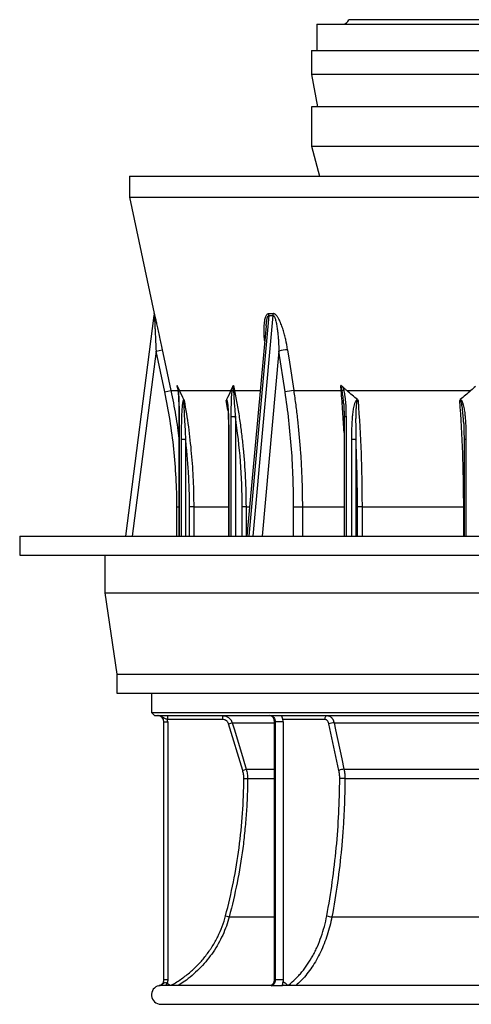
# Model space of a CAD drawing. Header units: millimetres. Extents: x 1627 to 3327, y 523 to 4613.
# Tile 1 of 8: x 1627 to 2347, y 523 to 2092. Entities that reach past the tile are written whole.
import ezdxf

# ---------------------------------------------------------------- set-up
doc = ezdxf.new("R2010")
doc.units = ezdxf.units.MM

msp = doc.modelspace()

# ---------------------------------------------------------------- linework, layer by layer
at = {"color": 7, "linetype": 'Continuous', "lineweight": 25}
for p, q in [((2802.7, 2092.4), (2151.8, 2092.4)), ((2100.7, 2085.3), (2100.7, 2043.3)), ((2100.7, 2085.3), (2853.7, 2085.3)), ((2092.2, 2043.3), (2092.2, 2005.3)), ((2092.2, 2043.3), (2415.4, 2043.3)), ((2092.2, 2005.3), (2102.2, 1953.3)), ((2415.4, 2005.3), (2092.2, 2005.3)), ((2092.2, 1953.3), (2092.2, 1890.8)), ((2862.2, 1953.3), (2092.2, 1953.3)), ((2092.2, 1890.8), (2105, 1843.3)), ((2092.2, 1890.8), (2862.2, 1890.8)), ((1802.2, 1843.3), (1802.2, 1809.7)), ((1802.2, 1843.3), (3152.2, 1843.3)), ((1802.2, 1809.7), (1841.7, 1624.1)), ((1802.2, 1809.7), (3152.2, 1809.7)), ((1796.5, 1269.3), (1841.8, 1620.8)), ((2020, 1604.6), (1989.4, 1269.3)), ((2020, 1604.7), (2020, 1604.6)), ((2020.1, 1604.6), (2020.1, 1604.9)), ((1844.6, 1564.4), (1854.4, 1566.5)), ((1858.5, 1499.2), (1844.6, 1564.4)), ((2050.3, 1499.2), (2040.5, 1564.4)), ((1878.7, 1506.9), (1878.6, 1507.3)), ((1968.1, 1509.6), (1969.7, 1501.3)), ((2139.8, 1501.3), (2139.1, 1509.6)), ((1858.5, 1499.2), (1868.3, 1501.3)), ((1868.3, 1501.3), (1879.8, 1501.3)), ((1882, 1501.3), (1963.8, 1501.3)), ((2064, 1501.3), (2139.8, 1501.3)), ((2148.8, 1501.3), (2346.4, 1501.3)), ((1957.9, 1482), (1957.9, 1482.3)), ((2143.6, 1480.9), (2143.6, 1481.2)), ((1881, 1459.6), (1881, 1269.3)), ((1971, 1459.6), (1964.4, 1459.6)), ((2144.3, 1459.6), (2144.3, 1269.3)), ((2334.8, 1450.9), (2334.8, 1451.3)), ((1891.7, 1423.6), (1885.2, 1423.6)), ((1960.2, 1423.6), (1960.2, 1269.3)), ((2163.2, 1423.6), (2156.6, 1423.6)), ((2335.5, 1423.6), (2335.5, 1269.3)), ((1904.6, 1316.2), (1897.9, 1316.2)), ((1988, 1316.2), (1982, 1316.2)), ((2063.9, 1316.2), (2077.8, 1316.2)), ((2172.9, 1316.2), (2165.7, 1316.2)), ((2172.9, 1316.2), (2335, 1316.2)), ((1627.2, 1269.3), (1627.2, 1239.3)), ((1627.2, 1269.3), (3327.2, 1269.3)), ((1627.2, 1239.3), (3327.2, 1239.3)), ((1763.2, 1239.3), (1763.2, 1179.3)), ((1763.2, 1179.3), (1782.2, 1049.3)), ((1763.2, 1179.3), (3191.2, 1179.3)), ((1782.2, 1049.3), (1782.2, 1019.3)), ((1782.2, 1049.3), (3172.2, 1049.3)), ((1782.2, 1019.3), (3172.2, 1019.3)), ((1837.2, 1019.3), (1837.2, 988.3)), ((1837.2, 988.3), (1842.2, 983.3)), ((1837.2, 988.3), (3117.2, 988.3)), ((1842.2, 983.3), (3112.2, 983.3)), ((1857.2, 973.3), (1863.2, 973.3)), ((1857.2, 562.8), (1857.2, 973.3)), ((1862.7, 983.3), (1862.7, 977.3)), ((1950.7, 977.3), (1862.7, 977.3)), ((1863.2, 973.3), (1863.2, 562.8)), ((1950.7, 983.3), (1950.7, 977.3)), ((2032.8, 973.3), (2032.8, 562.8)), ((2047.3, 973.3), (2034.6, 973.3)), ((2034.6, 973.3), (2034.6, 562.8)), ((2113.4, 977.3), (2046.7, 977.3)), ((2047.3, 973.3), (2047.3, 562.8)), ((1960.2, 970.2), (1966, 971.9)), ((1982.7, 896.1), (1960.2, 970.2)), ((2136, 896.1), (2120.2, 970.2)), ((2128.3, 971.9), (2456.5, 971.9)), ((1982.7, 896.1), (1988.4, 897.8)), ((2144.2, 897.8), (2456.5, 897.8)), ((1984.6, 883), (1990.6, 883)), ((2145.7, 883), (2456.5, 883)), ((1955.4, 664.4), (1961.2, 662.8)), ((2124.9, 662.8), (2456.5, 662.8)), ((2026.1, 553.3), (1852.4, 553.3)), ((1857.2, 562.8), (1863.2, 562.8)), ((2026.3, 553.3), (2026.2, 553.3)), ((2461, 553.3), (2048.2, 553.3)), ((1852.2, 523.3), (2463.1, 523.3))]:
    msp.add_line(p, q, dxfattribs=at)
at = {"color": 1, "linetype": 'Continuous', "lineweight": 25}
for p, q in [((1841.7, 1624.1), (1841.8, 1623.8)), ((2024.4, 1620.8), (1992.3, 1269.3)), ((1999.4, 1269.3), (2031.5, 1620.8)), ((1844.6, 1564.4), (1806.6, 1269.3)), ((2040.5, 1564.4), (2013.6, 1269.3)), ((1879.1, 1504.4), (1878.1, 1509.6)), ((1969.7, 1501.3), (2010.6, 1501.3)), ((1959.2, 1470.1), (1956.6, 1485.5)), ((1958, 1481.7), (1958.1, 1480.9)), ((1881.4, 1459.6), (1881, 1459.6)), ((1881.4, 1459.6), (1881.4, 1269.3)), ((1964.4, 1269.3), (1964.4, 1459.6)), ((1971, 1459.6), (1971, 1269.3)), ((2147.4, 1459.6), (2144.3, 1459.6)), ((2147.4, 1459.6), (2147.4, 1269.3)), ((2334.9, 1450.6), (2335, 1447.8)), ((1885.2, 1269.3), (1885.2, 1423.6)), ((1891.7, 1423.6), (1891.7, 1269.3)), ((1960.6, 1423.6), (1960.2, 1423.6)), ((1960.6, 1423.6), (1960.6, 1269.3)), ((2156.6, 1269.3), (2156.6, 1423.6)), ((2163.2, 1423.6), (2163.2, 1269.3)), ((2338.6, 1423.6), (2335.5, 1423.6)), ((2338.6, 1423.6), (2338.6, 1269.3)), ((1877.8, 1316.2), (1881, 1316.2)), ((1877.8, 1269.3), (1877.8, 1316.2)), ((1897.9, 1269.3), (1897.9, 1316.2)), ((1904.6, 1316.2), (1960.2, 1316.2)), ((1904.6, 1316.2), (1904.6, 1269.3)), ((1982, 1269.3), (1982, 1316.2)), ((1988, 1316.2), (1993.7, 1316.2)), ((1988, 1316.2), (1988, 1269.3)), ((2063.9, 1269.3), (2063.9, 1316.2)), ((2077.8, 1316.2), (2144.3, 1316.2)), ((2077.8, 1316.2), (2077.8, 1269.3)), ((2165.7, 1269.3), (2165.7, 1316.2)), ((2172.9, 1316.2), (2172.9, 1269.3)), ((2335.5, 1316.2), (2335, 1316.2)), ((2335, 1269.3), (2335, 1316.2)), ((2034.6, 973.3), (2032.8, 973.3)), ((1966, 971.9), (2032.8, 971.9)), ((1988.4, 897.8), (2032.8, 897.8)), ((1990.6, 883), (2032.8, 883)), ((1961.2, 662.8), (2032.8, 662.8)), ((1860.2, 553.3), (1862.1, 557)), ((1865.5, 554.8), (1864.4, 553.3)), ((1870, 554.4), (1870.6, 553.3)), ((2034.6, 562.8), (2032.8, 562.8))]:
    msp.add_line(p, q, dxfattribs=at)
at = {"color": 7, "linetype": 'Continuous', "lineweight": 25, "flags": 128}
for points in [[(1854.4, 1566.5), (1858.6, 1546.9), (1868.3, 1501.3)], [(2054.2, 1566.5), (2057.2, 1546.9), (2064, 1501.3)], [(2027.5, 983.3), (2028.9, 983.1), (2030.2, 982.5), (2031.4, 981.6), (2032.5, 980.4), (2033.4, 978.9), (2034, 977.1), (2034.4, 975.3), (2034.6, 973.3)], [(2117.6, 983.3), (2116.8, 983.2), (2116, 982.8), (2115.3, 982.3), (2114.6, 981.5), (2114.1, 980.6), (2113.7, 979.6), (2113.5, 978.5), (2113.4, 977.3)], [(1966, 971.9), (1969.5, 960.5), (1983.4, 914.5), (1988.4, 897.8)], [(2128.3, 971.9), (2130.8, 960.5), (2140.6, 914.5), (2144.2, 897.8)], [(2145.7, 883), (2144.8, 883), (2143.7, 883), (2142.6, 883), (2141.5, 883), (2140.4, 883), (2139.3, 883), (2138.2, 883), (2137.4, 883)]]:
    msp.add_lwpolyline(points, dxfattribs=at)
at = {"color": 1, "linetype": 'Continuous', "lineweight": 25, "flags": 128}
for points in [[(2052.6, 553.3), (2052.7, 553.8), (2053.2, 554.8)], [(2056.8, 553.3), (2056.8, 553.4), (2056.3, 554.4)]]:
    msp.add_lwpolyline(points, dxfattribs=at)
at = {"color": 7, "linetype": 'Continuous', "lineweight": 25}
for centre, radius, start, end in [((2142.2, 2095.3), 10, 270, 343.2932), ((1831.9, 1622), 10, 352.7216, 12.0196), ((1831.9, 1622.1), 10, 352.6512, 12.0099), ((2010.5, 1622.3), 14, 353.8478, 7.6213), ((2017.4, 1621.8), 14.1, 355.7272, 9.3956), ((2055.9, 1509.4), 57.1, 91.6473, 105.6002), ((1969.4, 1507.6), 6.58, 238.4643, 258.768), ((1971.6, 1478.8), 22.6, 94.7702, 98.9004), ((2065.7, 1444.2), 57.1, 91.6556, 105.5998), ((2139.5, 1492.8), 8.51, 77.6318, 88.2539), ((2149.2, 1482.8), 19.9, 106.1366, 113.3516), ((1847.2, 973.3), 10, 0, 90), ((1847.2, 973.3), 16, 0, 14.4775), ((2025.9, 977.3), 6, 28.2033, 89.9697), ((2033.7, 973.3), 13.6, 359.859, 16.9314), ((2129.3, 947.3), 24.7, 92.2855, 111.7631), ((2145.2, 873.1), 24.7, 92.3057, 111.7618), ((2125.9, 690.7), 27.9, 250.8056, 268.0074), ((1852.2, 538.3), 15, 101.5467, 270)]:
    msp.add_arc(centre, radius, start, end, dxfattribs=at)
at = {"color": 1, "linetype": 'Continuous', "lineweight": 25}
msp.add_arc((1880.2, 1501.4), 0.649, 117.0428, 175.9457, dxfattribs=at)
msp.add_open_spline([(1841.7, 1624.1), (1841.7, 1624.1), (1841.7, 1624.1), (1841.7, 1624.1)], degree=3, dxfattribs=at)
at = {"color": 7, "linetype": 'Continuous', "lineweight": 25}
for points, knots in [([(1841.8, 1623.8), (1841.8, 1623.8), (1841.8, 1623.6), (1842.1, 1622.4), (1842.5, 1620.6), (1843.1, 1618.3), (1843.7, 1615.6), (1844.6, 1611.4), (1846, 1605), (1848, 1596.4), (1849.4, 1589.8), (1850.1, 1586.4), (1850.2, 1586.2)], [0, 0, 0, 0, 0.000582, 0.072507, 0.132451, 0.193881, 0.274954, 0.356867, 0.524128, 0.756614, 0.991117, 1, 1, 1, 1]), ([(1841.8, 1620.8), (1841.8, 1620.8), (1841.8, 1620.8), (1841.8, 1620.7), (1841.8, 1620.7), (1841.8, 1620.5), (1841.8, 1620.5), (1841.9, 1620.3), (1841.9, 1620.2), (1841.9, 1619.9), (1841.9, 1619.6), (1841.9, 1619.2), (1841.9, 1618.9), (1842, 1618.1), (1842, 1617.6), (1842.1, 1616.5), (1842.1, 1615.9), (1842.2, 1614.2), (1842.3, 1613), (1842.4, 1610.6), (1842.4, 1609.4), (1842.6, 1605.9), (1842.8, 1603.4), (1843, 1598.6), (1843.1, 1596.2), (1843.4, 1591.3), (1843.5, 1588.9), (1843.7, 1584), (1843.8, 1581.5), (1844.2, 1574.2), (1844.4, 1569.3), (1844.6, 1564.4)], [0, 0, 0, 0, 0.007813, 0.007813, 0.015625, 0.015625, 0.023438, 0.023438, 0.03125, 0.03125, 0.046875, 0.046875, 0.0625, 0.0625, 0.09375, 0.09375, 0.125, 0.125, 0.1875, 0.1875, 0.25, 0.25, 0.375, 0.375, 0.5, 0.5, 0.625, 0.625, 0.75, 0.75, 1, 1, 1, 1]), ([(2054.2, 1566.5), (2053.4, 1571.9), (2052.4, 1577.2), (2050.7, 1585.2), (2050.1, 1587.8), (2048.7, 1593.1), (2047.9, 1595.7), (2046.7, 1599.6), (2046.3, 1600.9), (2045.4, 1603.5), (2044.9, 1604.8), (2043.9, 1607.4), (2043.4, 1608.6), (2042.3, 1611.2), (2041.8, 1612.4), (2040.6, 1614.8), (2039.9, 1616), (2038.9, 1617.7), (2038.5, 1618.3), (2037.8, 1619.4), (2037.4, 1619.9), (2036.6, 1620.9), (2036.1, 1621.4), (2035.5, 1622.1), (2035.3, 1622.3), (2034.8, 1622.7), (2034.6, 1622.9), (2034.1, 1623.2), (2033.8, 1623.4), (2033.3, 1623.7), (2033.1, 1623.8), (2032.3, 1624.1), (2031.8, 1624.2), (2031.3, 1624.1)], [0, 0, 0, 0, 0.25, 0.25, 0.375, 0.375, 0.5, 0.5, 0.5625, 0.5625, 0.625, 0.625, 0.6875, 0.6875, 0.75, 0.75, 0.8125, 0.8125, 0.84375, 0.84375, 0.875, 0.875, 0.90625, 0.90625, 0.921875, 0.921875, 0.9375, 0.9375, 0.953125, 0.953125, 0.96875, 0.96875, 1, 1, 1, 1]), ([(2031.5, 1620.8), (2031.6, 1620.8), (2031.7, 1620.8), (2031.9, 1620.7), (2032, 1620.7), (2032.2, 1620.5), (2032.3, 1620.5), (2032.5, 1620.3), (2032.6, 1620.2), (2032.9, 1619.9), (2033, 1619.6), (2033.3, 1619.2), (2033.4, 1618.9), (2033.8, 1618.1), (2034, 1617.6), (2034.4, 1616.5), (2034.6, 1615.9), (2035.1, 1614.2), (2035.4, 1613), (2036, 1610.6), (2036.2, 1609.4), (2036.9, 1605.9), (2037.3, 1603.4), (2038, 1598.6), (2038.3, 1596.2), (2038.8, 1591.3), (2039, 1588.9), (2039.5, 1584), (2039.6, 1581.5), (2040.1, 1574.2), (2040.4, 1569.3), (2040.5, 1564.4)], [0, 0, 0, 0, 0.007812, 0.007812, 0.015625, 0.015625, 0.023437, 0.023437, 0.03125, 0.03125, 0.046875, 0.046875, 0.0625, 0.0625, 0.09375, 0.09375, 0.125, 0.125, 0.1875, 0.1875, 0.25, 0.25, 0.375, 0.375, 0.5, 0.5, 0.625, 0.625, 0.75, 0.75, 1, 1, 1, 1]), ([(1879, 1508), (1878.8, 1508.3), (1878.7, 1508.6), (1878.5, 1509.1), (1878.4, 1509.2), (1878.3, 1509.4), (1878.2, 1509.4), (1878.2, 1509.5), (1878.2, 1509.5), (1878.1, 1509.5), (1878.1, 1509.5), (1878.1, 1509.6)], [0, 0, 0, 0, 0.5, 0.5, 0.75, 0.75, 0.875, 0.875, 0.9375, 0.9375, 1, 1, 1, 1]), ([(1878.7, 1507.3), (1878.7, 1507.2), (1878.8, 1506.7), (1879, 1505.6), (1879.2, 1503.8), (1879.4, 1502.3), (1879.5, 1501.4)], [0, 0, 0, 0, 0.040586, 0.255707, 0.587086, 1, 1, 1, 1]), ([(1882, 1501.3), (1881.5, 1502.4), (1881, 1503.5), (1880, 1505.7), (1879.5, 1506.8), (1879, 1508)], [0, 0, 0, 0, 0.5, 0.5, 1, 1, 1, 1]), ([(1879, 1508), (1879.2, 1507), (1879.3, 1506), (1879.6, 1504), (1879.7, 1503), (1879.9, 1502)], [0, 0, 0, 0, 0.5, 0.5, 1, 1, 1, 1]), ([(1966, 1502), (1966.1, 1503), (1966.2, 1504), (1966.5, 1506), (1966.6, 1507), (1966.8, 1508)], [0, 0, 0, 0, 0.5, 0.5, 1, 1, 1, 1]), ([(1966.8, 1508), (1967, 1508.3), (1967.1, 1508.6), (1967.5, 1509.1), (1967.6, 1509.2), (1967.7, 1509.4), (1967.8, 1509.4), (1967.9, 1509.5), (1968, 1509.5), (1968.1, 1509.6)], [0, 0, 0, 0, 0.5, 0.5, 0.75, 0.75, 0.875, 0.875, 1, 1, 1, 1]), ([(1968.1, 1509.6), (1968, 1509.2), (1968, 1508.9), (1968, 1508.2), (1968, 1507.9), (1968, 1506.8), (1968, 1506.1), (1968, 1504), (1968.1, 1502.6), (1968.1, 1501.1)], [0, 0, 0, 0, 0.125, 0.125, 0.25, 0.25, 0.5, 0.5, 1, 1, 1, 1]), ([(2141.6, 1508), (2141.2, 1508.3), (2140.8, 1508.6), (2140.2, 1509.1), (2140, 1509.2), (2139.7, 1509.4), (2139.6, 1509.4), (2139.4, 1509.5), (2139.3, 1509.5), (2139.2, 1509.5), (2139.1, 1509.5), (2139.1, 1509.6)], [0, 0, 0, 0, 0.5, 0.5, 0.75, 0.75, 0.875, 0.875, 0.9375, 0.9375, 1, 1, 1, 1]), ([(2141.3, 1501.1), (2141.1, 1502.6), (2140.8, 1504), (2140.3, 1506.1), (2140.1, 1506.8), (2139.8, 1507.9), (2139.7, 1508.2), (2139.4, 1508.9), (2139.3, 1509.2), (2139.1, 1509.6)], [0, 0, 0, 0, 0.5, 0.5, 0.75, 0.75, 0.875, 0.875, 1, 1, 1, 1]), ([(2148.8, 1501.3), (2147.6, 1502.4), (2146.4, 1503.5), (2144, 1505.7), (2142.8, 1506.8), (2141.6, 1508)], [0, 0, 0, 0, 0.5, 0.5, 1, 1, 1, 1]), ([(2141.6, 1508), (2142.1, 1507), (2142.5, 1506), (2143.1, 1504), (2143.4, 1503), (2143.7, 1502)], [0, 0, 0, 0, 0.5, 0.5, 1, 1, 1, 1]), ([(1877.8, 1316.2), (1877.8, 1347), (1876.1, 1377.7), (1869.7, 1438.7), (1864.9, 1469.1), (1858.5, 1499.2)], [0, 0, 0, 0, 0.5, 0.5, 1, 1, 1, 1]), ([(1879.5, 1501.4), (1879.5, 1501.3), (1879.7, 1500), (1879.9, 1497.5), (1880.2, 1493.6), (1880.4, 1488.6), (1880.7, 1482.7), (1880.9, 1475.6), (1881, 1467.8), (1881, 1462.4), (1881, 1459.6)], [0, 0, 0, 0, 0.013266, 0.093256, 0.184813, 0.295259, 0.447479, 0.61272, 0.799383, 1, 1, 1, 1]), ([(1879.9, 1502), (1880, 1500.2), (1880.2, 1498.5), (1880.5, 1495), (1880.6, 1493.3), (1880.8, 1489.7), (1880.8, 1488), (1881, 1484.4), (1881, 1482.7), (1881.2, 1477.3), (1881.3, 1473.8), (1881.4, 1466.7), (1881.4, 1463.1), (1881.4, 1459.6)], [0, 0, 0, 0, 0.125, 0.125, 0.25, 0.25, 0.375, 0.375, 0.5, 0.5, 0.75, 0.75, 1, 1, 1, 1]), ([(1964.4, 1459.6), (1964.4, 1463.1), (1964.4, 1466.7), (1964.5, 1473.8), (1964.6, 1477.3), (1964.8, 1484.4), (1965, 1488), (1965.2, 1493.3), (1965.4, 1495), (1965.6, 1498.5), (1965.8, 1500.2), (1966, 1502)], [0, 0, 0, 0, 0.25, 0.25, 0.5, 0.5, 0.75, 0.75, 0.875, 0.875, 1, 1, 1, 1]), ([(1968.1, 1501.1), (1968.2, 1499.4), (1968.3, 1497.7), (1968.5, 1494.2), (1968.6, 1492.5), (1968.9, 1487.3), (1969.1, 1483.8), (1969.6, 1476.9), (1969.9, 1473.4), (1970.4, 1466.5), (1970.7, 1463), (1971, 1459.6)], [0, 0, 0, 0, 0.125, 0.125, 0.25, 0.25, 0.5, 0.5, 0.75, 0.75, 1, 1, 1, 1]), ([(1969.7, 1501.3), (1971.2, 1493.7), (1972.7, 1486.1), (1975.3, 1470.8), (1976.6, 1463.1), (1978.9, 1447.7), (1979.9, 1440), (1981.8, 1424.6), (1982.7, 1416.9), (1986.5, 1378.3), (1988, 1347.3), (1988, 1316.2)], [0, 0, 0, 0, 0.125, 0.125, 0.25, 0.25, 0.375, 0.375, 0.5, 0.5, 1, 1, 1, 1]), ([(2064, 1501.3), (2065.2, 1493.7), (2066.2, 1486.1), (2068.2, 1470.8), (2069.2, 1463.1), (2071.8, 1440.1), (2073.2, 1424.7), (2074.9, 1401.5), (2075.4, 1393.8), (2076.3, 1378.3), (2076.6, 1370.5), (2077.5, 1347.3), (2077.8, 1331.7), (2077.8, 1316.2)], [0, 0, 0, 0, 0.125, 0.125, 0.25, 0.25, 0.5, 0.5, 0.625, 0.625, 0.75, 0.75, 1, 1, 1, 1]), ([(2143.7, 1502), (2144.1, 1500.2), (2144.5, 1498.5), (2145.1, 1495), (2145.4, 1493.3), (2145.9, 1489.7), (2146.1, 1488), (2146.4, 1484.4), (2146.6, 1482.7), (2147, 1477.3), (2147.1, 1473.8), (2147.3, 1466.7), (2147.4, 1463.1), (2147.4, 1459.6)], [0, 0, 0, 0, 0.125, 0.125, 0.25, 0.25, 0.375, 0.375, 0.5, 0.5, 0.75, 0.75, 1, 1, 1, 1]), ([(1885.2, 1423.6), (1885.2, 1429.1), (1885.2, 1434.5), (1885.3, 1442.7), (1885.4, 1445.4), (1885.5, 1450.9), (1885.6, 1453.6), (1885.7, 1459), (1885.8, 1461.7), (1886.1, 1467.1), (1886.2, 1469.8), (1886.5, 1473.8), (1886.6, 1475.2), (1886.9, 1477.8), (1887, 1479.2), (1887.3, 1481.1), (1887.4, 1481.7), (1887.6, 1483), (1887.7, 1483.6), (1887.9, 1484.5), (1887.9, 1484.8), (1888.1, 1485.4), (1888.2, 1485.7), (1888.4, 1486.2), (1888.5, 1486.4), (1888.7, 1486.8), (1888.8, 1486.9), (1888.9, 1487)], [0, 0, 0, 0, 0.25, 0.25, 0.375, 0.375, 0.5, 0.5, 0.625, 0.625, 0.75, 0.75, 0.8125, 0.8125, 0.875, 0.875, 0.90625, 0.90625, 0.9375, 0.9375, 0.953125, 0.953125, 0.96875, 0.96875, 0.984375, 0.984375, 1, 1, 1, 1]), ([(1889.4, 1485.5), (1889.4, 1485.6), (1889.4, 1485.6), (1889.3, 1485.8), (1889.3, 1485.8), (1889.2, 1485.9), (1889.2, 1486), (1889.1, 1486), (1889.1, 1486), (1889.1, 1486), (1889, 1485.9), (1889, 1485.8), (1889, 1485.8), (1888.9, 1485.6), (1888.9, 1485.5), (1888.8, 1485), (1888.8, 1484.7), (1888.8, 1484.1), (1888.8, 1483.8), (1888.7, 1482.8), (1888.7, 1482.2), (1888.7, 1480.9), (1888.7, 1480.2), (1888.8, 1478.2), (1888.8, 1476.9), (1888.9, 1474.3), (1889, 1472.9), (1889.2, 1469), (1889.3, 1466.3), (1889.6, 1461), (1889.7, 1458.3), (1890.2, 1450.3), (1890.5, 1445), (1891.1, 1434.3), (1891.4, 1429), (1891.7, 1423.6)], [0, 0, 0, 0, 0.003906, 0.003906, 0.007813, 0.007813, 0.011719, 0.011719, 0.015625, 0.015625, 0.019531, 0.019531, 0.023438, 0.023438, 0.03125, 0.03125, 0.046875, 0.046875, 0.0625, 0.0625, 0.09375, 0.09375, 0.125, 0.125, 0.1875, 0.1875, 0.25, 0.25, 0.375, 0.375, 0.5, 0.5, 0.75, 0.75, 1, 1, 1, 1]), ([(1888.9, 1487), (1889, 1486.9), (1889, 1486.8), (1889.1, 1486.5), (1889.2, 1486.4), (1889.2, 1486.2), (1889.3, 1486), (1889.4, 1485.8), (1889.4, 1485.6), (1889.4, 1485.5)], [0, 0, 0, 0, 0.25, 0.25, 0.5, 0.5, 0.75, 0.75, 1, 1, 1, 1]), ([(1889.4, 1485.5), (1894.5, 1457.6), (1898.3, 1429.5), (1901.4, 1394.2), (1902, 1387.1), (1903, 1373), (1903.4, 1365.9), (1904, 1351.7), (1904.2, 1344.6), (1904.5, 1330.4), (1904.6, 1323.3), (1904.6, 1316.2)], [0, 0, 0, 0, 0.5, 0.5, 0.625, 0.625, 0.75, 0.75, 0.875, 0.875, 1, 1, 1, 1]), ([(1956.9, 1487), (1956.8, 1486.8), (1956.7, 1486.6), (1956.7, 1486.2), (1956.6, 1486), (1956.6, 1485.8), (1956.6, 1485.6), (1956.6, 1485.5)], [0, 0, 0, 0, 0.5, 0.5, 0.75, 0.75, 1, 1, 1, 1]), ([(1956.9, 1487), (1957, 1486.9), (1957.1, 1486.8), (1957.4, 1486.4), (1957.5, 1486.2), (1957.6, 1485.7), (1957.7, 1485.4), (1957.9, 1484.8), (1957.9, 1484.5), (1958.1, 1483.6), (1958.2, 1483), (1958.4, 1481.7), (1958.5, 1481.1), (1958.8, 1479.2), (1958.9, 1477.8), (1959.2, 1475.2), (1959.3, 1473.8), (1959.6, 1469.8), (1959.7, 1467.1), (1960, 1461.7), (1960.1, 1459), (1960.3, 1453.6), (1960.3, 1450.9), (1960.4, 1445.4), (1960.5, 1442.7), (1960.6, 1434.5), (1960.6, 1429.1), (1960.6, 1423.6)], [0, 0, 0, 0, 0.015625, 0.015625, 0.03125, 0.03125, 0.046875, 0.046875, 0.0625, 0.0625, 0.09375, 0.09375, 0.125, 0.125, 0.1875, 0.1875, 0.25, 0.25, 0.375, 0.375, 0.5, 0.5, 0.625, 0.625, 0.75, 0.75, 1, 1, 1, 1]), ([(1957.9, 1482.3), (1957.9, 1482.1), (1958.1, 1481.3), (1958.3, 1479.5), (1958.6, 1476.9), (1958.9, 1473.6), (1959.2, 1469.7), (1959.5, 1464.6), (1959.7, 1458.2), (1960, 1450.6), (1960.1, 1442), (1960.2, 1432.9), (1960.2, 1426.7), (1960.2, 1423.6)], [0, 0, 0, 0, 0.013973, 0.044906, 0.096543, 0.153013, 0.218219, 0.297921, 0.412201, 0.541858, 0.684273, 0.846265, 1, 1, 1, 1]), ([(2143.6, 1481.2), (2143.6, 1481.1), (2143.8, 1478.7), (2144, 1473.5), (2144.3, 1466.4), (2144.3, 1461.6), (2144.3, 1459.6)], [0, 0, 0, 0, 0.007985, 0.336852, 0.714071, 1, 1, 1, 1]), ([(2156.6, 1423.6), (2156.6, 1429.1), (2156.7, 1434.5), (2156.9, 1442.7), (2157, 1445.4), (2157.3, 1450.9), (2157.5, 1453.6), (2157.9, 1459), (2158.1, 1461.7), (2158.7, 1467.1), (2159.1, 1469.8), (2159.8, 1473.8), (2160.1, 1475.2), (2160.7, 1477.8), (2161, 1479.2), (2161.6, 1481.1), (2161.8, 1481.7), (2162.3, 1483), (2162.6, 1483.6), (2163.1, 1484.5), (2163.2, 1484.8), (2163.6, 1485.4), (2163.8, 1485.7), (2164.2, 1486.2), (2164.4, 1486.4), (2165, 1486.8), (2165.3, 1486.9), (2165.6, 1487)], [0, 0, 0, 0, 0.25, 0.25, 0.375, 0.375, 0.5, 0.5, 0.625, 0.625, 0.75, 0.75, 0.8125, 0.8125, 0.875, 0.875, 0.90625, 0.90625, 0.9375, 0.9375, 0.953125, 0.953125, 0.96875, 0.96875, 0.984375, 0.984375, 1, 1, 1, 1]), ([(2166.6, 1485.5), (2166.5, 1485.6), (2166.5, 1485.6), (2166.4, 1485.8), (2166.3, 1485.8), (2166.2, 1485.9), (2166.1, 1486), (2166, 1486), (2165.9, 1486), (2165.7, 1486), (2165.6, 1485.9), (2165.5, 1485.8), (2165.5, 1485.8), (2165.3, 1485.6), (2165.2, 1485.5), (2165, 1485), (2164.9, 1484.7), (2164.7, 1484.1), (2164.6, 1483.8), (2164.4, 1482.8), (2164.3, 1482.2), (2164.1, 1480.9), (2164, 1480.2), (2163.7, 1478.2), (2163.6, 1476.9), (2163.4, 1474.3), (2163.3, 1472.9), (2163.1, 1469), (2163, 1466.3), (2162.9, 1461), (2162.8, 1458.3), (2162.8, 1450.3), (2162.8, 1445), (2162.9, 1434.3), (2163, 1429), (2163.2, 1423.6)], [0, 0, 0, 0, 0.003906, 0.003906, 0.007812, 0.007812, 0.011719, 0.011719, 0.015625, 0.015625, 0.019531, 0.019531, 0.023437, 0.023437, 0.03125, 0.03125, 0.046875, 0.046875, 0.0625, 0.0625, 0.09375, 0.09375, 0.125, 0.125, 0.1875, 0.1875, 0.25, 0.25, 0.375, 0.375, 0.5, 0.5, 0.75, 0.75, 1, 1, 1, 1]), ([(2165.6, 1487), (2165.7, 1486.9), (2165.8, 1486.8), (2166, 1486.5), (2166.1, 1486.4), (2166.3, 1486.2), (2166.3, 1486), (2166.5, 1485.8), (2166.5, 1485.6), (2166.6, 1485.5)], [0, 0, 0, 0, 0.25, 0.25, 0.5, 0.5, 0.75, 0.75, 1, 1, 1, 1]), ([(2166.6, 1485.5), (2168.7, 1457.6), (2170.2, 1429.5), (2171.6, 1394.2), (2171.8, 1387.1), (2172.2, 1373), (2172.4, 1365.9), (2172.6, 1351.7), (2172.7, 1344.6), (2172.9, 1330.4), (2172.9, 1323.3), (2172.9, 1316.2)], [0, 0, 0, 0, 0.5, 0.5, 0.625, 0.625, 0.75, 0.75, 0.875, 0.875, 1, 1, 1, 1]), ([(2329.6, 1487), (2329.4, 1486.8), (2329.2, 1486.6), (2329, 1486.2), (2329, 1486), (2328.9, 1485.8), (2328.8, 1485.6), (2328.8, 1485.5)], [0, 0, 0, 0, 0.5, 0.5, 0.75, 0.75, 1, 1, 1, 1]), ([(2335, 1316.2), (2335, 1330.4), (2334.9, 1344.6), (2334.5, 1365.9), (2334.3, 1373), (2334, 1387.2), (2333.7, 1394.2), (2332.4, 1429.5), (2330.9, 1457.6), (2328.8, 1485.5)], [0, 0, 0, 0, 0.25, 0.25, 0.375, 0.375, 0.5, 0.5, 1, 1, 1, 1]), ([(2329.6, 1487), (2330, 1486.9), (2330.3, 1486.8), (2330.8, 1486.4), (2331, 1486.2), (2331.5, 1485.7), (2331.7, 1485.4), (2332, 1484.8), (2332.2, 1484.5), (2332.7, 1483.6), (2332.9, 1483), (2333.4, 1481.7), (2333.6, 1481.1), (2334.2, 1479.2), (2334.6, 1477.8), (2335.2, 1475.2), (2335.4, 1473.8), (2336.1, 1469.8), (2336.5, 1467.1), (2337.1, 1461.7), (2337.4, 1459), (2337.8, 1453.6), (2338, 1450.9), (2338.2, 1445.4), (2338.3, 1442.7), (2338.6, 1434.5), (2338.6, 1429.1), (2338.6, 1423.6)], [0, 0, 0, 0, 0.015625, 0.015625, 0.03125, 0.03125, 0.046875, 0.046875, 0.0625, 0.0625, 0.09375, 0.09375, 0.125, 0.125, 0.1875, 0.1875, 0.25, 0.25, 0.375, 0.375, 0.5, 0.5, 0.625, 0.625, 0.75, 0.75, 1, 1, 1, 1]), ([(1982, 1316.2), (1982, 1340.3), (1981, 1364.3), (1977.4, 1412.1), (1974.6, 1435.9), (1971, 1459.6)], [0, 0, 0, 0, 0.5, 0.5, 1, 1, 1, 1]), ([(2334.8, 1451.3), (2335, 1448.7), (2335.3, 1442.9), (2335.5, 1433.7), (2335.5, 1427.1), (2335.5, 1423.6)], [0, 0, 0, 0, 0.284407, 0.625721, 1, 1, 1, 1]), ([(1897.9, 1316.2), (1897.9, 1334.1), (1897.3, 1352.1), (1895.8, 1379), (1895.2, 1387.9), (1893.7, 1405.8), (1892.8, 1414.7), (1891.7, 1423.6)], [0, 0, 0, 0, 0.5, 0.5, 0.75, 0.75, 1, 1, 1, 1]), ([(2165.7, 1316.2), (2165.7, 1334.1), (2165.5, 1352.1), (2164.8, 1379), (2164.6, 1387.9), (2163.9, 1405.8), (2163.6, 1414.7), (2163.2, 1423.6)], [0, 0, 0, 0, 0.5, 0.5, 0.75, 0.75, 1, 1, 1, 1]), ([(1862.7, 977.3), (1862, 977.5), (1861.3, 977.7), (1859.9, 978.2), (1859.3, 978.4), (1858, 979.1), (1857.5, 979.4), (1856.3, 980.1), (1855.7, 980.5), (1854.5, 981.2), (1853.9, 981.5), (1852.7, 982.1), (1852, 982.4), (1850.7, 982.8), (1850, 983), (1849, 983.2), (1848.6, 983.2), (1848.1, 983.3), (1847.9, 983.3), (1847.6, 983.3), (1847.4, 983.3), (1847.2, 983.3)], [0, 0, 0, 0, 0.125, 0.125, 0.25, 0.25, 0.375, 0.375, 0.5, 0.5, 0.625, 0.625, 0.75, 0.75, 0.875, 0.875, 0.9375, 0.9375, 0.96875, 0.96875, 1, 1, 1, 1]), ([(1950.7, 983.3), (1951.5, 983.3), (1952.4, 983.2), (1954, 983), (1954.9, 982.8), (1956.1, 982.4), (1956.5, 982.2), (1957.3, 981.9), (1957.7, 981.7), (1958.8, 981.1), (1959.5, 980.7), (1960.5, 979.9), (1960.9, 979.6), (1961.5, 979.1), (1961.8, 978.8), (1962.7, 977.9), (1963.3, 977.2), (1964, 976.2), (1964.2, 975.8), (1964.7, 975.1), (1964.9, 974.7), (1965.4, 973.6), (1965.7, 972.8), (1966, 971.9)], [0, 0, 0, 0, 0.125, 0.125, 0.25, 0.25, 0.3125, 0.3125, 0.375, 0.375, 0.5, 0.5, 0.5625, 0.5625, 0.625, 0.625, 0.75, 0.75, 0.8125, 0.8125, 0.875, 0.875, 1, 1, 1, 1]), ([(1960.2, 970.2), (1960.1, 970.7), (1959.9, 971.2), (1959.5, 971.9), (1959.4, 972.2), (1959.1, 972.6), (1959, 972.9), (1958.5, 973.5), (1958.2, 973.9), (1957.6, 974.5), (1957.4, 974.7), (1957, 975), (1956.8, 975.2), (1956.2, 975.7), (1955.7, 975.9), (1955, 976.3), (1954.8, 976.4), (1954.3, 976.6), (1954.1, 976.7), (1952.8, 977.1), (1951.7, 977.3), (1950.7, 977.3)], [0, 0, 0, 0, 0.125, 0.125, 0.1875, 0.1875, 0.25, 0.25, 0.375, 0.375, 0.4375, 0.4375, 0.5, 0.5, 0.625, 0.625, 0.6875, 0.6875, 0.75, 0.75, 1, 1, 1, 1]), ([(2031.2, 980.2), (2031.4, 979.9), (2031.7, 979.2), (2032.2, 977.8), (2032.6, 976.2), (2032.8, 974.7), (2032.8, 973.7), (2032.8, 973.3)], [0, 0, 0, 0, 0.165747, 0.392726, 0.620805, 0.850109, 1, 1, 1, 1]), ([(2046.7, 977.3), (2046.6, 977.8), (2046.4, 978.3), (2046.2, 979), (2046.2, 979.2), (2046, 979.6), (2046, 979.8), (2045.8, 980.4), (2045.7, 980.7), (2045.6, 981.2), (2045.5, 981.4), (2045.5, 981.6), (2045.4, 981.8), (2045.3, 982.1), (2045.2, 982.3), (2045.1, 982.7), (2045, 982.8), (2044.8, 983.1), (2044.8, 983.2), (2044.7, 983.2), (2044.6, 983.3), (2044.6, 983.3), (2044.5, 983.3), (2044.5, 983.3)], [0, 0, 0, 0, 0.125, 0.125, 0.1875, 0.1875, 0.25, 0.25, 0.375, 0.375, 0.4375, 0.4375, 0.5, 0.5, 0.625, 0.625, 0.75, 0.75, 0.875, 0.875, 0.9375, 0.9375, 1, 1, 1, 1]), ([(2120.2, 970.2), (2120, 970.7), (2119.9, 971.2), (2119.7, 971.9), (2119.6, 972.2), (2119.4, 972.6), (2119.3, 972.9), (2118.9, 973.5), (2118.7, 973.9), (2118.3, 974.5), (2118.2, 974.7), (2117.9, 975), (2117.7, 975.2), (2117.3, 975.7), (2117, 975.9), (2116.5, 976.3), (2116.3, 976.4), (2116, 976.6), (2115.8, 976.7), (2114.9, 977.1), (2114.1, 977.3), (2113.4, 977.3)], [0, 0, 0, 0, 0.125, 0.125, 0.1875, 0.1875, 0.25, 0.25, 0.375, 0.375, 0.4375, 0.4375, 0.5, 0.5, 0.625, 0.625, 0.6875, 0.6875, 0.75, 0.75, 1, 1, 1, 1]), ([(2117.6, 983.3), (2118.2, 983.3), (2118.8, 983.2), (2120, 983), (2120.6, 982.8), (2121.4, 982.4), (2121.7, 982.2), (2122.2, 981.9), (2122.5, 981.7), (2123.3, 981.1), (2123.8, 980.7), (2124.5, 979.9), (2124.7, 979.6), (2125.2, 979.1), (2125.4, 978.8), (2126, 977.9), (2126.4, 977.2), (2126.9, 976.2), (2127.1, 975.8), (2127.4, 975.1), (2127.5, 974.7), (2127.9, 973.6), (2128.1, 972.8), (2128.3, 971.9)], [0, 0, 0, 0, 0.125, 0.125, 0.25, 0.25, 0.3125, 0.3125, 0.375, 0.375, 0.5, 0.5, 0.5625, 0.5625, 0.625, 0.625, 0.75, 0.75, 0.8125, 0.8125, 0.875, 0.875, 1, 1, 1, 1]), ([(1988.4, 897.8), (1989.2, 895.4), (1989.7, 892.9), (1990.2, 889.2), (1990.4, 888), (1990.5, 885.5), (1990.6, 884.2), (1990.6, 883)], [0, 0, 0, 0, 0.5, 0.5, 0.75, 0.75, 1, 1, 1, 1]), ([(2144.2, 897.8), (2144.7, 895.4), (2145.1, 892.9), (2145.5, 889.2), (2145.5, 888), (2145.7, 885.5), (2145.7, 884.2), (2145.7, 883)], [0, 0, 0, 0, 0.5, 0.5, 0.75, 0.75, 1, 1, 1, 1]), ([(1955.4, 664.4), (1960.2, 682.3), (1964.3, 700.3), (1971.5, 736.4), (1977.5, 772.7), (1981.2, 809.3), (1983.8, 846), (1984.5, 864.5), (1984.6, 883)], [0, 0, 0, 0, 0.25, 0.25, 0.5, 0.75, 0.75, 1, 1, 1, 1]), ([(1990.6, 883), (1990.5, 873.7), (1990.3, 864.4), (1989.6, 845.8), (1989.1, 836.5), (1988.1, 822.6), (1987.8, 818), (1987, 808.7), (1986.5, 804.1), (1985.1, 790.3), (1984.1, 781), (1980.4, 753.5), (1977.3, 735.2), (1970.1, 698.9), (1966, 680.8), (1961.2, 662.8)], [0, 0, 0, 0, 0.125, 0.125, 0.25, 0.25, 0.3125, 0.3125, 0.375, 0.375, 0.5, 0.5, 0.75, 0.75, 1, 1, 1, 1]), ([(2116.7, 664.4), (2120.1, 682.3), (2123, 700.3), (2128.1, 736.4), (2132.3, 772.7), (2135, 809.3), (2136.8, 846), (2137.3, 864.5), (2137.4, 883)], [0, 0, 0, 0, 0.25, 0.25, 0.5, 0.75, 0.75, 1, 1, 1, 1]), ([(2145.7, 883), (2145.6, 873.7), (2145.5, 864.4), (2145, 845.8), (2144.6, 836.5), (2144, 822.6), (2143.7, 818), (2143.1, 808.7), (2142.8, 804.1), (2141.8, 790.3), (2141.1, 781), (2138.5, 753.5), (2136.3, 735.2), (2131.2, 698.9), (2128.3, 680.8), (2124.9, 662.8)], [0, 0, 0, 0, 0.125, 0.125, 0.25, 0.25, 0.3125, 0.3125, 0.375, 0.375, 0.5, 0.5, 0.75, 0.75, 1, 1, 1, 1]), ([(1870, 554.4), (1875.2, 557.3), (1880.3, 560.5), (1887.7, 565.7), (1890.1, 567.5), (1894.8, 571.1), (1897.2, 573), (1903.9, 578.8), (1908.2, 582.9), (1916.4, 591.5), (1920.3, 596), (1925.7, 603.1), (1927.5, 605.5), (1930.1, 609.2), (1930.9, 610.4), (1932.6, 612.9), (1933.4, 614.2), (1937.4, 620.5), (1940.3, 625.7), (1945.5, 636.3), (1947.9, 641.8), (1952.1, 652.9), (1953.9, 658.6), (1955.4, 664.4)], [0, 0, 0, 0, 0.125, 0.125, 0.1875, 0.1875, 0.25, 0.25, 0.375, 0.375, 0.5, 0.5, 0.5625, 0.5625, 0.59375, 0.59375, 0.625, 0.625, 0.75, 0.75, 0.875, 0.875, 1, 1, 1, 1]), ([(2056.3, 554.4), (2060, 557.3), (2063.6, 560.5), (2068.8, 565.7), (2070.6, 567.5), (2073.9, 571.1), (2075.5, 573), (2080.3, 578.8), (2083.4, 582.9), (2089.1, 591.5), (2091.9, 596), (2095.8, 603.1), (2097, 605.5), (2098.8, 609.2), (2099.4, 610.4), (2100.6, 612.9), (2101.2, 614.2), (2104, 620.5), (2106, 625.7), (2109.7, 636.3), (2111.4, 641.8), (2114.4, 652.9), (2115.7, 658.6), (2116.7, 664.4)], [0, 0, 0, 0, 0.125, 0.125, 0.1875, 0.1875, 0.25, 0.25, 0.375, 0.375, 0.5, 0.5, 0.5625, 0.5625, 0.59375, 0.59375, 0.625, 0.625, 0.75, 0.75, 0.875, 0.875, 1, 1, 1, 1]), ([(1849.2, 553), (1849.8, 553.1), (1850.4, 553.3), (1851.4, 553.7), (1851.9, 553.9), (1852.9, 554.5), (1853.4, 554.9), (1854.2, 555.6), (1854.6, 556), (1855.3, 556.9), (1855.7, 557.4), (1856.2, 558.4), (1856.5, 558.9), (1856.8, 560), (1857, 560.5), (1857.2, 561.7), (1857.2, 562.2), (1857.2, 562.8)], [0, 0, 0, 0, 0.125, 0.125, 0.25, 0.25, 0.375, 0.375, 0.5, 0.5, 0.625, 0.625, 0.75, 0.75, 0.875, 0.875, 1, 1, 1, 1]), ([(1862.1, 557), (1861.9, 557.1), (1861.6, 557.3), (1861, 557.5), (1860.7, 557.6), (1860.1, 557.8), (1859.8, 557.8), (1859.2, 557.8), (1858.9, 557.7), (1858.1, 557.5), (1857.6, 557.3), (1856.6, 556.7), (1856.1, 556.4), (1855.2, 555.7), (1854.7, 555.4), (1853.7, 554.8), (1853.2, 554.5), (1852.1, 553.9), (1851.6, 553.7), (1850.7, 553.4), (1850.4, 553.3), (1849.8, 553.1), (1849.5, 553.1), (1849.2, 553)], [0, 0, 0, 0, 0.0625, 0.0625, 0.125, 0.125, 0.1875, 0.1875, 0.25, 0.25, 0.375, 0.375, 0.5, 0.5, 0.625, 0.625, 0.75, 0.75, 0.875, 0.875, 0.9375, 0.9375, 1, 1, 1, 1]), ([(1852.4, 553.3), (1852.3, 553.3), (1851.7, 553.3), (1850.9, 553.2), (1850.1, 553.1), (1849.6, 553.1), (1849.4, 553), (1849.2, 553), (1849.2, 553)], [0, 0, 0, 0, 0.06172, 0.413834, 0.768868, 0.883017, 0.997138, 1, 1, 1, 1]), ([(1865.5, 554.8), (1865.9, 554.5), (1866.2, 554.3), (1866.7, 554.1), (1866.9, 554), (1867.3, 554), (1867.5, 553.9), (1867.9, 553.9), (1868.1, 553.9), (1868.5, 553.9), (1868.7, 553.9), (1869.3, 554.1), (1869.6, 554.2), (1870, 554.4)], [0, 0, 0, 0, 0.25, 0.25, 0.375, 0.375, 0.5, 0.5, 0.625, 0.625, 0.75, 0.75, 1, 1, 1, 1]), ([(2031.7, 557), (2031.5, 556.6), (2031.2, 555.9), (2030.4, 554.9), (2029.5, 554.2), (2028.5, 553.7), (2027.7, 553.5), (2026.9, 553.3), (2026.4, 553.3), (2026.3, 553.3)], [0, 0, 0, 0, 0.171575, 0.347577, 0.508572, 0.656446, 0.791095, 0.910252, 1, 1, 1, 1]), ([(2034.6, 562.8), (2034.6, 562.2), (2034.5, 561.6), (2034.4, 560.8), (2034.4, 560.5), (2034.3, 560), (2034.2, 559.7), (2034, 558.9), (2033.9, 558.4), (2033.6, 557.6), (2033.5, 557.4), (2033.2, 556.9), (2033.1, 556.7), (2032.7, 556), (2032.5, 555.6), (2032, 555.1), (2031.8, 554.9), (2031.5, 554.5), (2031.3, 554.4), (2030.8, 553.9), (2030.5, 553.7), (2029.9, 553.4), (2029.7, 553.3), (2029.3, 553.1), (2029.1, 553.1), (2028.9, 553)], [0, 0, 0, 0, 0.125, 0.125, 0.1875, 0.1875, 0.25, 0.25, 0.375, 0.375, 0.4375, 0.4375, 0.5, 0.5, 0.625, 0.625, 0.6875, 0.6875, 0.75, 0.75, 0.875, 0.875, 0.9375, 0.9375, 1, 1, 1, 1]), ([(2032.8, 562.8), (2032.8, 562.7), (2032.8, 562), (2032.7, 560.7), (2032.4, 559), (2032, 557.7), (2031.8, 557.1), (2031.7, 556.9)], [0, 0, 0, 0, 0.058906, 0.339798, 0.616508, 0.894205, 1, 1, 1, 1]), ([(2046.8, 558.9), (2046.6, 558.5), (2046.5, 558), (2046.4, 557.4), (2046.3, 557.2), (2046.2, 556.9), (2046.2, 556.7), (2046.1, 556.2), (2046.1, 555.8), (2046, 555.4), (2046, 555.3), (2046, 555), (2045.9, 554.9), (2045.9, 554.5), (2045.9, 554.3), (2045.9, 553.9), (2045.9, 553.8), (2045.9, 553.5), (2045.9, 553.4), (2045.9, 553.2), (2045.9, 553.1), (2045.9, 553), (2045.9, 553), (2045.9, 553)], [0, 0, 0, 0, 0.125, 0.125, 0.1875, 0.1875, 0.25, 0.25, 0.375, 0.375, 0.4375, 0.4375, 0.5, 0.5, 0.625, 0.625, 0.75, 0.75, 0.875, 0.875, 0.9375, 0.9375, 1, 1, 1, 1]), ([(2047.3, 562.8), (2047.3, 562.1), (2047.3, 561.5), (2047.1, 560.5), (2047.1, 560.2), (2046.9, 559.5), (2046.9, 559.2), (2046.8, 558.9)], [0, 0, 0, 0, 0.5, 0.5, 0.75, 0.75, 1, 1, 1, 1]), ([(2046.8, 558.9), (2047.4, 558.8), (2047.9, 558.6), (2048.8, 558.2), (2049.1, 558), (2049.6, 557.7), (2049.9, 557.6), (2051.2, 556.7), (2052.2, 555.8), (2053.2, 554.8)], [0, 0, 0, 0, 0.25, 0.25, 0.375, 0.375, 0.5, 0.5, 1, 1, 1, 1]), ([(2053.2, 554.8), (2053.4, 554.5), (2053.7, 554.3), (2054, 554.1), (2054.2, 554), (2054.4, 554), (2054.6, 553.9), (2054.9, 553.9), (2055, 553.9), (2055.3, 553.9), (2055.4, 553.9), (2055.8, 554.1), (2056.1, 554.2), (2056.3, 554.4)], [0, 0, 0, 0, 0.25, 0.25, 0.375, 0.375, 0.5, 0.5, 0.625, 0.625, 0.75, 0.75, 1, 1, 1, 1])]:
    msp.add_open_spline(points, degree=3, knots=knots, dxfattribs=at)
for points in [[(1841.8, 1620.8), (1841.8, 1620.8), (1841.8, 1620.7), (1841.8, 1620.7)], [(2024.3, 1624.1), (2026.7, 1624.1), (2029, 1624.1), (2031.3, 1624.1)], [(2031.5, 1620.8), (2029.1, 1620.7), (2026.7, 1620.7), (2024.4, 1620.8)], [(1966.8, 1508), (1965.8, 1505.7), (1964.8, 1503.5), (1963.8, 1501.3)], [(2353.6, 1508), (2351.3, 1505.7), (2348.9, 1503.5), (2346.4, 1501.3)], [(1888.9, 1487), (1886.6, 1491.6), (1884.3, 1496.4), (1882, 1501.3)], [(1963.8, 1501.3), (1961.6, 1496.4), (1959.2, 1491.6), (1956.9, 1487)], [(2063.9, 1316.2), (2063.9, 1347), (2061.7, 1408.4), (2054.9, 1469.1), (2050.3, 1499.2)], [(2165.6, 1487), (2159.9, 1491.6), (2154.3, 1496.4), (2148.8, 1501.3)], [(2346.4, 1501.3), (2340.9, 1496.4), (2335.3, 1491.6), (2329.6, 1487)], [(1984.6, 883), (1984.6, 885.2), (1984.3, 889.6), (1983.3, 893.9), (1982.7, 896.1)], [(2137.4, 883), (2137.4, 885.2), (2137.2, 889.6), (2136.5, 893.9), (2136, 896.1)], [(1849.2, 553), (1849.2, 553), (1849.2, 553), (1849.2, 553)], [(1863.2, 562.8), (1863.2, 561.8), (1863, 559.8), (1862.5, 557.9), (1862.1, 557)], [(1862.1, 557), (1863.3, 556.3), (1864.5, 555.6), (1865.5, 554.8)], [(2045.9, 553), (2040.2, 553), (2034.6, 553), (2028.9, 553)], [(2034.6, 562.8), (2038.8, 562.8), (2043.1, 562.8), (2047.3, 562.8)]]:
    msp.add_open_spline(points, degree=3, dxfattribs=at)
at = {"color": 1, "linetype": 'Continuous', "lineweight": 25}
for points, knots in [([(2017.8, 1580), (2017.6, 1582.1), (2017, 1587.5), (2016.7, 1596), (2016.9, 1604.1), (2017.4, 1610.3), (2018, 1614.4), (2018.9, 1617.8), (2019.9, 1620.6), (2021.2, 1622.7), (2022.8, 1624), (2023.9, 1624.1), (2024.3, 1624.1)], [0, 0, 0, 0, 0.123025, 0.317643, 0.511626, 0.610208, 0.708701, 0.77523, 0.841619, 0.90861, 0.962444, 1, 1, 1, 1]), ([(2020.1, 1604.9), (2020.3, 1607.2), (2020.6, 1610.4), (2021.3, 1614.5), (2021.9, 1617.1), (2022.6, 1619.1), (2023.2, 1620.1), (2023.7, 1620.6), (2024.1, 1620.8), (2024.3, 1620.8), (2024.4, 1620.8)], [0, 0, 0, 0, 0.386472, 0.54641, 0.707324, 0.849104, 0.904968, 0.943978, 0.980604, 1, 1, 1, 1]), ([(1850.2, 1586.2), (1850.9, 1583), (1852.3, 1576.5), (1853.7, 1569.9), (1854.4, 1566.5)], [0, 0, 0, 0, 0.489592, 1, 1, 1, 1]), ([(1878.6, 1507.3), (1878.6, 1507.7), (1878.4, 1508.5), (1878.2, 1509.2), (1878.1, 1509.6)], [0, 0, 0, 0, 0.571991, 1, 1, 1, 1]), ([(1868.3, 1501.3), (1869.6, 1494.8), (1872.3, 1481.7), (1875.8, 1462), (1878.7, 1443.2), (1880.3, 1430.9), (1881, 1425.3)], [0, 0, 0, 0, 0.259351, 0.518768, 0.778185, 1, 1, 1, 1]), ([(2144.3, 1434.7), (2143.7, 1445.7), (2142.4, 1468), (2140.7, 1490.1), (2139.8, 1501.3)], [0, 0, 0, 0, 0.4935525, 1, 1, 1, 1]), ([(2143.6, 1481.2), (2143.6, 1481.3), (2143.4, 1484.8), (2142.7, 1491.4), (2141.8, 1497.9), (2141.3, 1501.1)], [0, 0, 0, 0, 0.025891, 0.5125, 1, 1, 1, 1]), ([(1957.9, 1482.3), (1957.8, 1482.7), (1957.7, 1483.5), (1957.4, 1484.6), (1957.2, 1485.4), (1957, 1485.9), (1957, 1486), (1956.9, 1486), (1956.8, 1486), (1956.8, 1485.9), (1956.7, 1485.8), (1956.7, 1485.6), (1956.6, 1485.5)], [0, 0, 0, 0, 0.212371, 0.441862, 0.695229, 0.744906, 0.77889, 0.813483, 0.850745, 0.881135, 0.922046, 1, 1, 1, 1]), ([(2334.8, 1451.3), (2334.8, 1452.3), (2334.5, 1456.9), (2333.9, 1465), (2332.9, 1473.5), (2331.9, 1479.6), (2331.3, 1482.6), (2330.6, 1484.6), (2330.2, 1485.4), (2329.8, 1485.9), (2329.6, 1486), (2329.5, 1486), (2329.3, 1486), (2329.1, 1485.9), (2329, 1485.8), (2328.9, 1485.6), (2328.8, 1485.5)], [0, 0, 0, 0, 0.08165, 0.378291, 0.674689, 0.781528, 0.888166, 0.920751, 0.956726, 0.96378, 0.968605, 0.973517, 0.978808, 0.983123, 0.988931, 1, 1, 1, 1]), ([(2027.5, 983.3), (2027.5, 983.3), (2027.8, 983.3), (2028.4, 983.2), (2029.4, 982.7), (2030.3, 981.7), (2030.9, 980.7), (2031.2, 980.2), (2031.2, 980.2)], [0, 0, 0, 0, 0.002051, 0.192813, 0.376896, 0.709254, 0.972302, 1, 1, 1, 1]), ([(1961.2, 662.8), (1959.8, 657.9), (1956.9, 647.9), (1951, 633.6), (1943.9, 619.7), (1935.8, 606.5), (1926.5, 594), (1916.2, 582.4), (1905, 571.6), (1893.9, 562.6), (1885.4, 556.6), (1880.9, 553.9), (1879.8, 553.3)], [0, 0, 0, 0, 0.110762, 0.221919, 0.333077, 0.443839, 0.554598, 0.665751, 0.776906, 0.887664, 0.973567, 1, 1, 1, 1]), ([(2124.9, 662.8), (2123.9, 657.9), (2121.9, 647.9), (2117.7, 633.6), (2112.7, 619.7), (2107, 606.5), (2100.5, 594), (2093.2, 582.4), (2085.3, 571.6), (2077.4, 562.6), (2071.4, 556.6), (2068.2, 553.9), (2067.4, 553.3)], [0, 0, 0, 0, 0.110762, 0.221919, 0.333077, 0.443839, 0.554598, 0.665751, 0.776906, 0.887664, 0.973567, 1, 1, 1, 1]), ([(2028.9, 553), (2028.9, 553), (2028.8, 553), (2028.6, 553.1), (2028, 553.1), (2027.2, 553.2), (2026.5, 553.3), (2026.3, 553.3), (2026.3, 553.3)], [0, 0, 0, 0, 0.002877, 0.117617, 0.232384, 0.586887, 0.943362, 1, 1, 1, 1]), ([(2028.9, 553), (2028.9, 553), (2029.1, 553.1), (2029.4, 553.2), (2030, 553.8), (2030.8, 554.8), (2031.4, 556.1), (2031.6, 556.7), (2031.7, 556.9)], [0, 0, 0, 0, 0.002107, 0.122759, 0.240907, 0.553022, 0.871257, 1, 1, 1, 1]), ([(2048.3, 553.3), (2048.2, 553.3), (2047.5, 553.4), (2046.7, 553.2), (2045.9, 553)], [0, 0, 0, 0, 0.052627, 1, 1, 1, 1])]:
    msp.add_open_spline(points, degree=3, knots=knots, dxfattribs=at)

doc.saveas('drawing.dxf')
